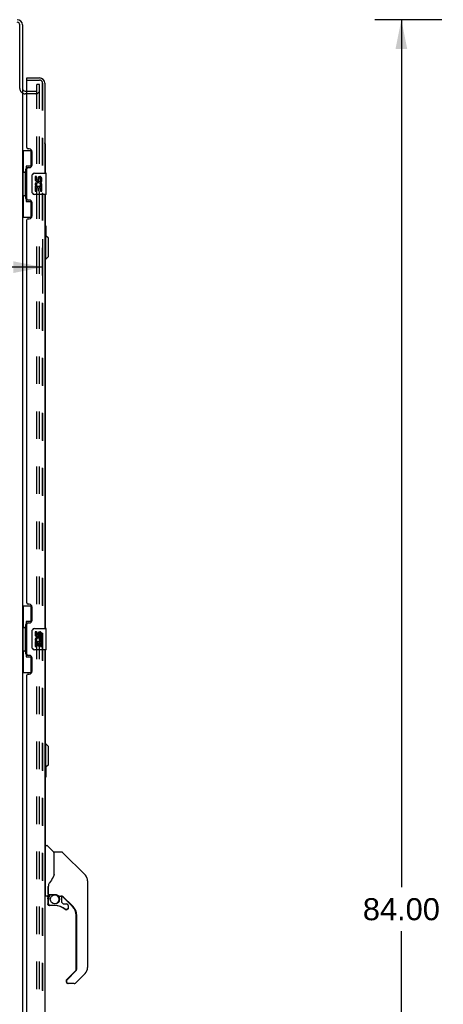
# Model space of a CAD drawing. Header units: inches. Extents: x 0 to 236, y 0 to 153.
# Tile 6 of 95: x 32 to 52, y 49 to 95. Entities that reach past the tile are written whole.
import ezdxf

# ---------------------------------------------------------------- set-up
doc = ezdxf.new("R2010")
doc.units = ezdxf.units.IN
doc.header["$LTSCALE"] = 12.986111
doc.header["$MEASUREMENT"] = 0
doc.linetypes.add('HIDDEN', pattern=[0.2, 0.1, -0.1])
doc.layers.get('0').update_dxf_attribs({"linetype": 'CONTINUOUS'})
for name, color, linetype in [('DEFAULT_2', 8, 'HIDDEN'), ('DIMENSIONS', 7, 'CONTINUOUS'), ('DOOR_2_ASSEMBLY', 7, 'CONTINUOUS'), ('DOOR_3_ASSEMBLY', 7, 'CONTINUOUS'), ('EXD_DOOR_ASSEMBLY', 7, 'CONTINUOUS'), ('MAIN_DOOR_ASSEMBLY', 7, 'CONTINUOUS')]:
    doc.layers.add(name, color=color, linetype=linetype)
doc.styles.get("Standard").update_dxf_attribs({"font": 'arial.ttf'})
doc.dimstyles.new('DIMSTYLE_1', dxfattribs={"dimtxt": 1.041667, "dimasz": 1.388889, "dimexe": 0.09, "dimexo": 0.07, "dimgap": 0.0375, "dimtad": 0, "dimtih": 1, "dimtoh": 1, "dimzin": 4, "dimdsep": 46, "dimtxsty": 'Standard', "dimblk": '_FILLED', "dimblk1": '_FILLED', "dimblk2": '_FILLED', "dimcen": 0.09, "dimadec": 3, "dimazin": 1, "dimtfac": 1, "dimtdec": 3, "dimtofl": 0, "dimtmove": 0, "dimatfit": 3, "dimldrblk": '_FILLED', "dimfxl": 0, "dimtolj": 1, "dimtzin": 4, "dimarcsym": 0})

# ---------------------------------------------------------------- blocks, each defined once
blk = doc.blocks.new('_FILLED')
at = {"color": 0, "linetype": 'ByBlock'}
blk.add_solid([(0, 0), (-1, 0.2), (-1, -0.2)], dxfattribs=at)
blk = doc.blocks.new('*D4')
at = {"layer": 'DIMENSIONS', "color": 2, "linetype": 'Continuous'}
for p, q in [((52.266, 95.027), (49.104, 95.027)), ((50.354, 95.027), (50.354, 54.068)), ((50.354, 11.027), (50.354, 51.985)), ((52.266, 11.027), (49.104, 11.027))]:
    blk.add_line(p, q, dxfattribs=at)
at = {"layer": 'DIMENSIONS', "color": 2, "linetype": 'Continuous', "xscale": 1.3888888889, "yscale": 1.3888888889, "zscale": 1.3888888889}
for p, rotation in [((50.354, 95.027), 90), ((50.354, 11.027), 270)]:
    blk.add_blockref('_FILLED', p, dxfattribs=dict(at, rotation=rotation))
at = {"layer": 'DIMENSIONS', "color": 2, "linetype": 'Continuous', "insert": (50.354, 53.547), "char_height": 1.0417, "width": 3.64002, "attachment_point": 2, "line_spacing_factor": 0.9}
blk.add_mtext('84.00', dxfattribs=at)
blk = doc.blocks.new('*D9')
at = {"layer": 'DIMENSIONS', "color": 2, "linetype": 'Continuous'}
for p, q in [((16.803, 84.657), (16.803, 82.09)), ((33.407, 84.657), (33.407, 82.09)), ((16.803, 83.34), (21.661, 83.34)), ((33.407, 83.34), (26.343, 83.34))]:
    blk.add_line(p, q, dxfattribs=at)
at = {"layer": 'DIMENSIONS', "color": 2, "linetype": 'Continuous', "xscale": 1.3888888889, "yscale": 1.3888888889, "zscale": 1.3888888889, "rotation": 180}
blk.add_blockref('_FILLED', (16.803, 83.34), dxfattribs=at)
at = {"layer": 'DIMENSIONS', "color": 2, "linetype": 'Continuous', "xscale": 1.3888888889, "yscale": 1.3888888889, "zscale": 1.3888888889}
blk.add_blockref('_FILLED', (33.407, 83.34), dxfattribs=at)
at = {"layer": 'DIMENSIONS', "color": 2, "linetype": 'Continuous', "insert": (24.002, 83.861), "char_height": 1.0417, "width": 5.7311, "attachment_point": 2, "line_spacing_factor": 0.9}
blk.add_mtext('16.60\\PUSABLE\\PDEPTH', dxfattribs=at)

msp = doc.modelspace()

# ---------------------------------------------------------------- linework, layer by layer
at = {"color": 7, "linetype": 'Continuous'}
for p, q in [((32.328, 91.783), (32.328, 94.777)), ((32.453, 94.777), (32.453, 91.777)), ((32.453, 91.745), (32.453, 18.308)), ((32.578, 91.652), (32.657, 91.652))]:
    msp.add_line(p, q, dxfattribs=at)
for centre, radius, start, end in [((32.203, 94.777), 0.25, 0, 90), ((32.203, 94.777), 0.125, 0, 90), ((32.578, 91.777), 0.125, 180, 270)]:
    msp.add_arc(centre, radius, start, end, dxfattribs=at)
at = {"layer": 'DEFAULT_2', "color": 8, "linetype": 'HIDDEN'}
for p, q in [((32.657, 91.652), (33.078, 91.652)), ((33.14, 18.089), (33.14, 91.964)), ((33.265, 91.964), (33.14, 91.964)), ((33.265, 91.964), (33.14, 91.964)), ((33.265, 18.089), (33.265, 91.964)), ((33.078, 91.527), (32.578, 91.527))]:
    msp.add_line(p, q, dxfattribs=at)
for centre, radius, start, end in [((32.578, 91.777), 0.25, 180, 270), ((33.078, 91.714), 0.188, 270, 360), ((33.078, 91.714), 0.0625, 270, 360)]:
    msp.add_arc(centre, radius, start, end, dxfattribs=at)
at = {"layer": 'DOOR_2_ASSEMBLY', "color": 7, "linetype": 'Continuous'}
for p, q in [((33.529, 55.971), (33.529, 56.023)), ((33.537, 56.03), (33.558, 56.03)), ((33.96, 55.715), (33.941, 55.715)), ((33.529, 53.656), (33.529, 53.708)), ((33.558, 53.649), (33.537, 53.649)), ((33.651, 53.515), (33.651, 53.278)), ((33.654, 53.515), (33.663, 53.515)), ((33.675, 53.72), (33.696, 53.72)), ((33.774, 53.72), (33.709, 53.655)), ((33.715, 53.649), (33.713, 53.651)), ((33.717, 53.647), (33.715, 53.649)), ((34.821, 53.152), (34.34, 53.633)), ((33.663, 53.278), (33.654, 53.278)), ((33.73, 53.201), (33.73, 53.202)), ((33.751, 53.199), (33.73, 53.199)), ((34.476, 53.015), (34.469, 53.021)), ((34.483, 53.011), (34.476, 53.015)), ((34.491, 53.008), (34.483, 53.011)), ((34.487, 53.019), (34.49, 53.018)), ((34.5, 53.005), (34.491, 53.008)), ((34.509, 53.004), (34.5, 53.005)), ((34.517, 53.003), (34.509, 53.004)), ((34.52, 53.003), (34.517, 53.003)), ((34.994, 50.183), (34.994, 52.735)), ((34.539, 49.696), (34.971, 50.127)), ((34.521, 49.653), (34.521, 49.593)), ((34.621, 49.515), (34.6, 49.515))]:
    msp.add_line(p, q, dxfattribs=at)
for points in [[(33.654, 53.515), (33.654, 53.531), (33.656, 53.546), (33.659, 53.561), (33.663, 53.576), (33.668, 53.59), (33.675, 53.604), (33.682, 53.617), (33.691, 53.63), (33.7, 53.642), (33.711, 53.653)], [(33.717, 53.647), (33.707, 53.636), (33.698, 53.625), (33.69, 53.613), (33.683, 53.6), (33.677, 53.587), (33.672, 53.573), (33.668, 53.559), (33.665, 53.545), (33.663, 53.53), (33.663, 53.515)], [(33.713, 53.651), (33.712, 53.652), (33.711, 53.653), (33.711, 53.653), (33.711, 53.653)], [(33.73, 53.201), (33.721, 53.202), (33.713, 53.203), (33.705, 53.206), (33.697, 53.209), (33.689, 53.213), (33.682, 53.218), (33.676, 53.224), (33.67, 53.23), (33.665, 53.237), (33.661, 53.245), (33.658, 53.253), (33.655, 53.261), (33.654, 53.269), (33.654, 53.278)], [(33.663, 53.278), (33.663, 53.27), (33.664, 53.263), (33.666, 53.255), (33.669, 53.248), (33.673, 53.242), (33.677, 53.236), (33.682, 53.23), (33.688, 53.225), (33.694, 53.221), (33.701, 53.217), (33.702, 53.217)], [(34.474, 53.027), (34.481, 53.023), (34.487, 53.019)], [(34.539, 49.696), (34.539, 49.695), (34.538, 49.694), (34.537, 49.693), (34.536, 49.692), (34.535, 49.691), (34.534, 49.69)]]:
    msp.add_lwpolyline(points, dxfattribs=at)
for centre, radius, start, end in [((33.537, 56.023), 0.00787, 90, 180), ((33.537, 53.656), 0.00787, 180, 270), ((33.848, 53.515), 0.197, 135, 180), ((33.675, 53.74), 0.0197, 250.4675, 270), ((33.966, 53.494), 0.217, 272.7823, 87.2177), ((34.243, 53.452), 0.197, 50.6498, 72.4798), ((33.73, 53.278), 0.0787, 180, 270), ((33.966, 52.412), 0.787, 50.4788, 90), ((34.517, 53.08), 0.0787, 230.4788, 277.6596), ((34.403, 52.735), 0.591, 0, 45), ((34.915, 50.183), 0.0787, 315, 360), ((34.58, 49.653), 0.0591, 141.1326, 180), ((34.6, 49.593), 0.0787, 180, 270)]:
    msp.add_arc(centre, radius, start, end, dxfattribs=at)
at = {"layer": 'DOOR_3_ASSEMBLY', "color": 7, "linetype": 'Continuous'}
for p, q in [((32.657, 92.173), (32.657, 92.277)), ((32.677, 92.173), (32.657, 92.173)), ((32.453, 88.852), (32.893, 88.852)), ((32.492, 88.852), (32.492, 87.827)), ((32.857, 88.852), (32.857, 88.072)), ((32.593, 87.857), (32.593, 87.877)), ((32.63, 88.117), (32.63, 86.437)), ((32.857, 88.117), (32.63, 88.117)), ((32.47, 87.827), (32.47, 86.727)), ((32.47, 87.827), (32.593, 87.827)), ((32.593, 86.727), (32.593, 87.827)), ((32.916, 86.877), (32.916, 87.677)), ((33.016, 87.777), (33.556, 87.777)), ((33.054, 87.622), (33.054, 87.486)), ((33.116, 87.622), (33.054, 87.622)), ((33.116, 87.486), (33.116, 87.622)), ((33.182, 87.549), (33.182, 87.48)), ((33.242, 87.486), (33.242, 87.528)), ((33.305, 87.528), (33.305, 87.392)), ((33.368, 87.392), (33.368, 87.528)), ((33.571, 86.792), (33.571, 87.762)), ((33.054, 87.161), (33.054, 86.931)), ((33.072, 87.161), (33.054, 87.161)), ((33.106, 87.161), (33.134, 87.18)), ((33.106, 87.161), (33.368, 87.161)), ((33.116, 86.931), (33.116, 87.098)), ((33.116, 87.098), (33.182, 87.098)), ((33.182, 87.098), (33.182, 86.962)), ((33.182, 86.962), (33.242, 86.962)), ((33.242, 86.962), (33.242, 87.098)), ((33.242, 87.098), (33.305, 87.098)), ((33.297, 87.197), (33.355, 87.172)), ((33.305, 87.392), (33.368, 87.392)), ((33.305, 87.098), (33.305, 86.931)), ((33.368, 86.931), (33.368, 87.161)), ((32.47, 86.727), (32.593, 86.727)), ((32.492, 86.727), (32.492, 85.702)), ((32.593, 86.676), (32.593, 86.696)), ((32.857, 86.481), (32.857, 85.702)), ((33.556, 86.777), (33.016, 86.777)), ((33.054, 86.931), (33.116, 86.931)), ((33.305, 86.931), (33.368, 86.931)), ((32.63, 86.437), (32.857, 86.437)), ((32.453, 85.702), (32.893, 85.702)), ((32.453, 67.352), (32.893, 67.352)), ((32.492, 67.352), (32.492, 66.327)), ((32.857, 67.352), (32.857, 66.572)), ((32.63, 66.617), (32.63, 64.937)), ((32.857, 66.617), (32.63, 66.617)), ((32.47, 66.327), (32.47, 65.227)), ((32.47, 66.327), (32.593, 66.327)), ((32.593, 66.357), (32.593, 66.377)), ((32.593, 65.227), (32.593, 66.327)), ((32.916, 65.377), (32.916, 66.177)), ((33.016, 66.277), (33.556, 66.277)), ((33.054, 66.122), (33.054, 65.986)), ((33.116, 66.122), (33.054, 66.122)), ((33.116, 65.986), (33.116, 66.122)), ((33.182, 66.049), (33.182, 65.98)), ((33.242, 65.986), (33.242, 66.028)), ((33.305, 66.028), (33.305, 65.892)), ((33.368, 65.892), (33.368, 66.028)), ((33.571, 65.292), (33.571, 66.262)), ((33.054, 65.661), (33.054, 65.431)), ((33.072, 65.661), (33.054, 65.661)), ((33.106, 65.661), (33.134, 65.68)), ((33.106, 65.661), (33.368, 65.661)), ((33.116, 65.431), (33.116, 65.598)), ((33.116, 65.598), (33.182, 65.598)), ((33.182, 65.598), (33.182, 65.462)), ((33.242, 65.462), (33.242, 65.598)), ((33.242, 65.598), (33.305, 65.598)), ((33.297, 65.697), (33.355, 65.672)), ((33.305, 65.892), (33.368, 65.892)), ((33.305, 65.598), (33.305, 65.431)), ((33.368, 65.431), (33.368, 65.661)), ((32.47, 65.227), (32.593, 65.227)), ((32.492, 65.227), (32.492, 64.202)), ((32.593, 65.176), (32.593, 65.196)), ((33.556, 65.277), (33.016, 65.277)), ((33.054, 65.431), (33.116, 65.431)), ((33.182, 65.462), (33.242, 65.462)), ((33.305, 65.431), (33.368, 65.431)), ((32.63, 64.937), (32.857, 64.937)), ((32.857, 64.981), (32.857, 64.202)), ((32.453, 64.202), (32.893, 64.202)), ((33.55, 55.971), (33.511, 55.971)), ((33.55, 53.656), (33.55, 56.023)), ((33.558, 56.03), (33.613, 56.03)), ((33.935, 55.724), (33.641, 56.019)), ((33.944, 55.703), (33.944, 54.652)), ((33.952, 54.664), (33.952, 55.708)), ((34.313, 55.715), (33.96, 55.715)), ((34.369, 55.692), (35.411, 54.65)), ((35.106, 54.955), (35.106, 54.955)), ((35.412, 54.649), (35.112, 54.949)), ((33.951, 54.672), (33.93, 54.615)), ((35.478, 54.56), (35.479, 54.559)), ((33.668, 54.097), (33.668, 54.089)), ((33.668, 54.089), (33.668, 53.688)), ((33.668, 54.005), (33.669, 54.012)), ((33.669, 54.018), (33.67, 54.025)), ((33.669, 54.012), (33.669, 54.018)), ((33.67, 54.025), (33.671, 54.031)), ((33.671, 54.031), (33.673, 54.038)), ((33.677, 54.12), (33.676, 54.095)), ((33.676, 53.74), (33.676, 54.095)), ((35.527, 54.371), (35.527, 50.268)), ((33.55, 53.708), (33.511, 53.708)), ((33.629, 53.649), (33.558, 53.649)), ((33.672, 53.515), (33.672, 53.278)), ((33.675, 53.515), (33.684, 53.515)), ((33.696, 53.72), (33.991, 53.72)), ((33.795, 53.72), (33.73, 53.655)), ((33.736, 53.649), (33.734, 53.651)), ((33.738, 53.647), (33.736, 53.649)), ((34.188, 53.649), (34.264, 53.649)), ((34.302, 53.645), (34.302, 53.361)), ((34.842, 53.152), (34.347, 53.647)), ((33.684, 53.278), (33.675, 53.278)), ((33.987, 53.199), (33.751, 53.199)), ((34.306, 53.353), (34.377, 53.281)), ((34.386, 53.278), (34.538, 53.278)), ((34.497, 53.015), (34.49, 53.021)), ((34.504, 53.011), (34.497, 53.015)), ((34.512, 53.008), (34.504, 53.011)), ((34.521, 53.005), (34.512, 53.008)), ((34.53, 53.004), (34.521, 53.005)), ((34.538, 53.003), (34.53, 53.004)), ((34.547, 53.004), (34.538, 53.003)), ((34.615, 53.08), (34.606, 53.08)), ((34.615, 53.08), (34.615, 53.071)), ((34.617, 53.199), (34.617, 53.08)), ((35.015, 50.183), (35.015, 52.735)), ((34.56, 49.696), (34.992, 50.127)), ((35.411, 49.99), (34.959, 49.538)), ((34.542, 49.653), (34.542, 49.593)), ((34.903, 49.515), (34.621, 49.515))]:
    msp.add_line(p, q, dxfattribs=at)
at = {"layer": 'DOOR_3_ASSEMBLY', "color": 3, "linetype": 'Continuous'}
for p, q in [((32.657, 92.277), (33.264, 92.277)), ((32.657, 88.984), (32.657, 92.153)), ((33.511, 92.03), (33.511, 87.777)), ((32.777, 88.924), (32.717, 88.924)), ((32.907, 88.174), (32.907, 88.794)), ((32.657, 86.569), (32.657, 87.984)), ((32.717, 88.044), (32.777, 88.044)), ((32.777, 86.509), (32.717, 86.509)), ((33.511, 86.777), (33.511, 66.277)), ((32.907, 85.759), (32.907, 86.379)), ((32.657, 67.484), (32.657, 85.569)), ((32.717, 85.629), (32.777, 85.629)), ((32.777, 67.424), (32.717, 67.424)), ((32.907, 66.674), (32.907, 67.294)), ((32.657, 65.069), (32.657, 66.484)), ((32.717, 66.544), (32.777, 66.544)), ((33.511, 65.277), (33.511, 44.777)), ((32.777, 65.009), (32.717, 65.009)), ((32.907, 64.259), (32.907, 64.879)), ((32.657, 45.984), (32.657, 64.069)), ((32.717, 64.129), (32.777, 64.129))]:
    msp.add_line(p, q, dxfattribs=at)
at = {"layer": 'DOOR_3_ASSEMBLY', "color": 8, "linetype": 'HIDDEN'}
for p, q in [((32.677, 92.173), (33.264, 92.173)), ((33.407, 18.023), (33.407, 92.03))]:
    msp.add_line(p, q, dxfattribs=at)
at = {"layer": 'DOOR_3_ASSEMBLY', "color": 7, "linetype": 'Continuous'}
for points in [[(32.63, 88.093), (32.63, 88.089), (32.631, 88.086), (32.631, 88.082), (32.633, 88.077), (32.634, 88.073), (32.636, 88.068), (32.639, 88.062), (32.642, 88.056), (32.645, 88.05), (32.649, 88.043), (32.653, 88.035), (32.658, 88.027), (32.664, 88.019), (32.666, 88.015)], [(32.916, 87.677), (32.916, 87.683), (32.917, 87.689), (32.918, 87.695), (32.919, 87.701), (32.921, 87.707), (32.923, 87.713)], [(32.666, 86.538), (32.664, 86.534), (32.658, 86.526), (32.653, 86.518), (32.649, 86.51), (32.645, 86.503), (32.642, 86.497), (32.639, 86.491), (32.636, 86.485), (32.634, 86.48), (32.633, 86.476), (32.631, 86.471), (32.631, 86.467), (32.63, 86.464), (32.63, 86.46)], [(32.923, 86.84), (32.921, 86.846), (32.919, 86.852), (32.918, 86.858), (32.917, 86.864), (32.916, 86.87), (32.916, 86.877)], [(32.63, 66.593), (32.63, 66.589), (32.631, 66.586), (32.631, 66.582), (32.633, 66.577), (32.634, 66.573), (32.636, 66.568), (32.639, 66.562), (32.642, 66.556), (32.645, 66.55), (32.649, 66.543), (32.653, 66.535), (32.658, 66.527), (32.664, 66.519), (32.666, 66.515)], [(32.916, 66.177), (32.916, 66.183), (32.917, 66.189), (32.918, 66.195), (32.919, 66.201), (32.921, 66.207), (32.923, 66.213)], [(32.923, 65.34), (32.921, 65.346), (32.919, 65.352), (32.918, 65.358), (32.917, 65.364), (32.916, 65.37), (32.916, 65.377)], [(32.666, 65.038), (32.664, 65.034), (32.658, 65.026), (32.653, 65.018), (32.649, 65.01), (32.645, 65.003), (32.642, 64.997), (32.639, 64.991), (32.636, 64.985), (32.634, 64.98), (32.633, 64.976), (32.631, 64.971), (32.631, 64.967), (32.63, 64.964), (32.63, 64.96)], [(34.369, 55.692), (34.361, 55.699), (34.352, 55.705), (34.343, 55.709), (34.333, 55.713), (34.323, 55.715), (34.313, 55.715)], [(33.93, 54.615), (33.9, 54.546), (33.864, 54.476), (33.822, 54.404), (33.775, 54.331), (33.729, 54.265)], [(33.944, 54.84), (33.946, 54.839), (33.948, 54.838), (33.95, 54.836), (33.951, 54.835), (33.952, 54.834), (33.952, 54.833)], [(35.519, 54.448), (35.512, 54.479), (35.498, 54.519), (35.48, 54.557), (35.458, 54.593), (35.433, 54.626), (35.412, 54.649)], [(33.673, 54.038), (33.674, 54.041), (33.675, 54.045), (33.676, 54.049), (33.676, 54.05)], [(33.729, 54.265), (33.719, 54.249), (33.704, 54.221), (33.691, 54.188), (33.682, 54.154), (33.677, 54.12)], [(33.675, 53.515), (33.675, 53.531), (33.677, 53.546), (33.68, 53.561), (33.684, 53.576), (33.689, 53.59), (33.696, 53.604), (33.703, 53.617), (33.712, 53.63), (33.721, 53.642), (33.732, 53.653)], [(33.738, 53.647), (33.728, 53.636), (33.719, 53.625), (33.711, 53.613), (33.704, 53.6), (33.698, 53.587), (33.693, 53.573), (33.689, 53.559), (33.686, 53.545), (33.684, 53.53), (33.684, 53.515)], [(33.734, 53.651), (33.733, 53.652), (33.732, 53.653), (33.732, 53.653), (33.732, 53.653)], [(33.991, 53.72), (33.994, 53.72), (34.008, 53.719), (34.021, 53.718), (34.034, 53.716), (34.047, 53.714), (34.059, 53.711), (34.07, 53.707), (34.081, 53.704), (34.091, 53.7), (34.1, 53.696), (34.109, 53.692), (34.117, 53.688), (34.124, 53.684), (34.131, 53.68), (34.137, 53.676), (34.143, 53.672), (34.148, 53.669), (34.152, 53.666), (34.161, 53.661)], [(34.161, 53.661), (34.164, 53.658), (34.167, 53.656), (34.17, 53.655), (34.173, 53.653), (34.176, 53.652), (34.179, 53.65), (34.182, 53.649), (34.186, 53.649)], [(33.751, 53.201), (33.742, 53.202), (33.734, 53.203), (33.726, 53.206), (33.718, 53.209), (33.71, 53.213), (33.703, 53.218), (33.697, 53.224), (33.691, 53.23), (33.686, 53.237), (33.682, 53.245), (33.679, 53.253), (33.676, 53.261), (33.675, 53.269), (33.675, 53.278)], [(33.684, 53.278), (33.684, 53.27), (33.685, 53.263), (33.687, 53.255), (33.69, 53.248), (33.694, 53.242), (33.698, 53.236), (33.703, 53.23), (33.709, 53.225), (33.715, 53.221), (33.722, 53.217), (33.729, 53.214), (33.736, 53.212), (33.744, 53.211), (33.751, 53.21)], [(33.751, 53.201), (33.751, 53.202), (33.751, 53.202), (33.751, 53.203), (33.751, 53.204), (33.751, 53.205), (33.751, 53.207), (33.751, 53.21)], [(34.495, 53.027), (34.502, 53.023), (34.508, 53.019), (34.515, 53.016), (34.523, 53.014), (34.53, 53.012), (34.538, 53.012), (34.546, 53.012), (34.553, 53.014), (34.56, 53.016), (34.568, 53.018), (34.574, 53.022), (34.581, 53.026), (34.586, 53.031), (34.591, 53.037), (34.596, 53.043), (34.6, 53.05), (34.603, 53.057), (34.605, 53.065), (34.606, 53.072), (34.606, 53.08)], [(34.615, 53.071), (34.613, 53.063), (34.611, 53.054), (34.608, 53.047), (34.603, 53.039), (34.598, 53.032), (34.593, 53.026), (34.586, 53.02), (34.579, 53.015), (34.572, 53.011), (34.564, 53.007), (34.556, 53.005), (34.547, 53.004)], [(34.56, 49.696), (34.56, 49.695), (34.559, 49.694), (34.558, 49.693), (34.557, 49.692), (34.556, 49.691), (34.555, 49.69)]]:
    msp.add_lwpolyline(points, dxfattribs=at)
msp.add_circle((33.987, 53.494), 0.217, dxfattribs=at)
at = {"layer": 'DOOR_3_ASSEMBLY', "color": 3, "linetype": 'Continuous'}
for centre, radius, start, end in [((32.677, 92.153), 0.02, 90, 180), ((33.264, 92.03), 0.246, 0, 90), ((32.717, 88.984), 0.06, 180, 270), ((32.777, 88.794), 0.13, 0, 90), ((32.717, 87.984), 0.06, 90, 180), ((32.777, 88.174), 0.13, 270, 360), ((32.717, 86.569), 0.06, 180, 270), ((32.777, 86.379), 0.13, 0, 90), ((32.717, 85.569), 0.06, 90, 180), ((32.777, 85.759), 0.13, 270, 360), ((32.717, 67.484), 0.06, 180, 270), ((32.777, 67.294), 0.13, 0, 90), ((32.717, 66.484), 0.06, 90, 180), ((32.777, 66.674), 0.13, 270, 360), ((32.717, 65.069), 0.06, 180, 270), ((32.777, 64.879), 0.13, 0, 90), ((32.777, 64.259), 0.13, 270, 360), ((32.717, 64.069), 0.06, 90, 180)]:
    msp.add_arc(centre, radius, start, end, dxfattribs=at)
at = {"layer": 'DOOR_3_ASSEMBLY', "color": 8, "linetype": 'HIDDEN'}
msp.add_arc((33.264, 92.03), 0.142, 0, 90, dxfattribs=at)
at = {"layer": 'DOOR_3_ASSEMBLY', "color": 7, "linetype": 'Continuous'}
for centre, radius, start, end in [((33.016, 87.677), 0.1, 90, 158.7946), ((33.148, 87.486), 0.0943, 180, 360), ((33.148, 87.486), 0.0314, 180, 261.2295), ((33.147, 87.491), 0.0362, 263.4285, 341.7628), ((33.274, 87.528), 0.0943, 68.6999, 167.4338), ((33.274, 87.528), 0.0314, 0, 180.0485), ((33.274, 87.528), 0.0943, 0, 68.6704), ((33.556, 87.762), 0.015, 0, 90), ((33.207, 87.234), 0.154, 161.4199, 206.1963), ((33.211, 87.234), 0.157, 336.5966, 161.8791), ((33.211, 87.234), 0.157, 205.737, 207.8532), ((33.211, 87.234), 0.0943, 336.5966, 215.1122), ((33.016, 86.877), 0.1, 201.205, 270), ((33.556, 86.792), 0.015, 270, 360), ((33.016, 66.177), 0.1, 90, 158.7946), ((33.274, 66.028), 0.0943, 68.6999, 167.4338), ((33.274, 66.028), 0.0314, 0, 180.0485), ((33.274, 66.028), 0.0943, 0, 68.6704), ((33.556, 66.262), 0.015, 0, 90), ((33.207, 65.734), 0.154, 161.4199, 206.1963), ((33.148, 65.986), 0.0943, 180, 360), ((33.211, 65.734), 0.157, 336.5966, 161.8791), ((33.211, 65.734), 0.157, 205.737, 207.8532), ((33.148, 65.986), 0.0314, 180, 261.2295), ((33.211, 65.734), 0.0943, 336.5966, 215.1122), ((33.147, 65.991), 0.0362, 263.4285, 341.7628), ((33.016, 65.377), 0.1, 201.205, 270), ((33.556, 65.292), 0.015, 270, 360), ((33.558, 56.023), 0.00787, 90, 180), ((33.613, 55.991), 0.0394, 45, 90), ((33.914, 55.703), 0.0295, 0, 45), ((33.932, 55.534), 0.0197, 306.994, 360), ((33.96, 55.708), 0.00787, 90, 180), ((35.133, 54.371), 0.394, 20.9479, 45), ((35.133, 54.371), 0.394, 0, 11.2904), ((33.558, 53.656), 0.00787, 180, 270), ((33.629, 53.688), 0.0394, 270, 360), ((33.869, 53.515), 0.197, 135, 180), ((33.696, 53.74), 0.0197, 180, 270), ((34.264, 53.452), 0.197, 50.6498, 90), ((33.751, 53.278), 0.0787, 180, 270), ((33.987, 52.412), 0.787, 50.4788, 90), ((34.314, 53.361), 0.0118, 180, 225), ((34.386, 53.29), 0.0118, 225, 270), ((34.538, 53.08), 0.0787, 230.4788, 360), ((34.538, 53.199), 0.0787, 0, 90), ((34.424, 52.735), 0.591, 0, 45), ((35.133, 50.268), 0.394, 315, 360), ((34.936, 50.183), 0.0787, 315, 360), ((34.601, 49.653), 0.0591, 141.1326, 180), ((34.621, 49.593), 0.0787, 180, 270), ((34.903, 49.593), 0.0787, 270, 315)]:
    msp.add_arc(centre, radius, start, end, dxfattribs=at)
for centre, start_param, end_param in [((32.697, 87.867), 0.699287, 1.51401), ((32.697, 87.867), -4.655602, -3.84088), ((32.697, 86.686), 0.699287, 1.51401), ((32.697, 86.686), -4.655602, -3.84088), ((32.697, 66.367), 0.699287, 1.51401), ((32.697, 66.367), -4.655602, -3.84088), ((32.697, 65.186), 0.699287, 1.51401), ((32.697, 65.186), -4.655602, -3.84088)]:
    msp.add_ellipse(centre, major_axis=(0, 0.18), ratio=0.579493, start_param=start_param, end_param=end_param, dxfattribs=at)
at = {"layer": 'EXD_DOOR_ASSEMBLY', "color": 3, "linetype": 'Continuous'}
for p, q in [((33.521, 89.16), (33.521, 87.777)), ((33.521, 86.777), (33.521, 66.277)), ((33.521, 65.277), (33.521, 55.971))]:
    msp.add_line(p, q, dxfattribs=at)
at = {"layer": 'EXD_DOOR_ASSEMBLY', "color": 7, "linetype": 'Continuous'}
for p, q in [((33.521, 85.279), (33.566, 85.279)), ((33.534, 84.828), (33.534, 85.179)), ((33.581, 84.807), (33.581, 85.264)), ((33.56, 84.828), (33.521, 84.828)), ((33.56, 83.725), (33.56, 84.828)), ((33.678, 84.71), (33.56, 84.828)), ((33.678, 83.843), (33.678, 84.71)), ((33.56, 83.725), (33.521, 83.725)), ((33.678, 83.843), (33.56, 83.725)), ((33.56, 60.828), (33.521, 60.828)), ((33.56, 59.725), (33.56, 60.828)), ((33.678, 60.71), (33.56, 60.828)), ((33.678, 59.843), (33.678, 60.71)), ((33.56, 59.725), (33.521, 59.725)), ((33.534, 59.379), (33.534, 59.725)), ((33.678, 59.843), (33.56, 59.725)), ((33.581, 59.294), (33.581, 59.746)), ((33.521, 59.279), (33.566, 59.279))]:
    msp.add_line(p, q, dxfattribs=at)
at = {"layer": 'EXD_DOOR_ASSEMBLY', "color": 3, "linetype": 'Continuous'}
msp.add_lwpolyline([(33.521, 89.16), (33.521, 89.16), (33.521, 89.161), (33.521, 89.161), (33.52, 89.162), (33.52, 89.163), (33.52, 89.163), (33.519, 89.164), (33.519, 89.165), (33.518, 89.165), (33.517, 89.166), (33.517, 89.167), (33.516, 89.167), (33.515, 89.168), (33.514, 89.169), (33.513, 89.169), (33.512, 89.17), (33.511, 89.171)], dxfattribs=at)
at = {"layer": 'EXD_DOOR_ASSEMBLY', "color": 7, "linetype": 'Continuous'}
for points in [[(33.534, 85.179), (33.534, 85.185), (33.534, 85.192), (33.535, 85.198), (33.535, 85.204), (33.535, 85.209), (33.536, 85.215)], [(33.536, 59.343), (33.535, 59.349), (33.535, 59.354), (33.535, 59.36), (33.534, 59.366), (33.534, 59.373), (33.534, 59.379)]]:
    msp.add_lwpolyline(points, dxfattribs=at)
at = {"layer": 'EXD_DOOR_ASSEMBLY', "color": 3, "linetype": 'Continuous'}
msp.add_arc((33.404, 89.16), 0.117, 0, 23.8499, dxfattribs=at)
at = {"layer": 'EXD_DOOR_ASSEMBLY', "color": 7, "linetype": 'Continuous'}
for centre, start, end in [((33.536, 85.264), 90, 180), ((33.566, 85.264), 0, 90), ((33.536, 59.294), 180, 270), ((33.566, 59.294), 270, 360)]:
    msp.add_arc(centre, 0.015, start, end, dxfattribs=at)
at = {"layer": 'MAIN_DOOR_ASSEMBLY', "color": 8, "linetype": 'HIDDEN'}
for p, q in [((32.677, 92.173), (33.264, 92.173)), ((33.407, 92.03), (33.407, 18.023))]:
    msp.add_line(p, q, dxfattribs=at)
msp.add_arc((33.264, 92.03), 0.142, 0, 90, dxfattribs=at)
at = {"layer": 'MAIN_DOOR_ASSEMBLY', "color": 7, "linetype": 'Continuous'}
for centre, radius, start, end in [((35.133, 54.371), 0.394, 20.9479, 45), ((35.133, 54.371), 0.394, 6.1414, 8.064), ((35.133, 50.268), 0.394, 315, 360), ((34.903, 49.593), 0.0787, 270, 315)]:
    msp.add_arc(centre, radius, start, end, dxfattribs=at)

# ---------------------------------------------------------------- dimensions: what is measured, and where the dimension line sits
at = {"layer": 'DIMENSIONS', "color": 2, "linetype": 'Continuous'}
dim = msp.add_linear_dim(base=(50.354, 11.027), p1=(52.336, 95.027), p2=(52.336, 11.027), angle=270, dimstyle='DIMSTYLE_1', dxfattribs=at)
dim.commit()
dim.dimension.update_dxf_attribs({"geometry": '*D4', "text_midpoint": (50.348, 53.021), "dimtype": 160})
dim = msp.add_linear_dim(base=(33.407, 83.34), p1=(16.803, 84.727), p2=(33.407, 84.727), text='<>\\PUSABLE\\PDEPTH', dimstyle='DIMSTYLE_1', dxfattribs=at)
dim.commit()
dim.dimension.update_dxf_attribs({"geometry": '*D9', "text_midpoint": (24.002, 81.778), "dimtype": 160})

doc.saveas('drawing.dxf')
